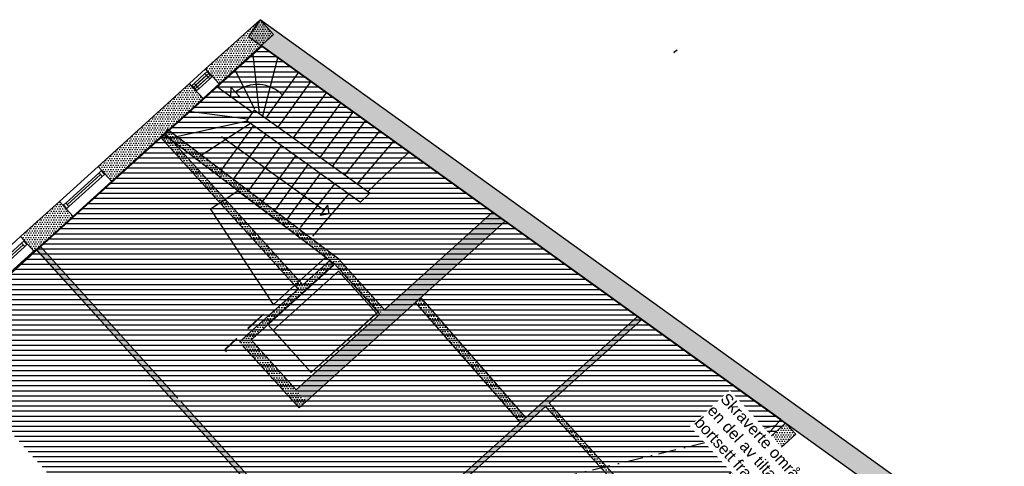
# Model space of a CAD drawing. Header units: millimetres. Extents: x 53483 to 104083, y 64087 to 106750.
# Tile 13 of 14: x 73726 to 93158, y 97929 to 106750. Entities that reach past the tile are written whole.
import ezdxf
from ezdxf.enums import TextEntityAlignment as Align

# ---------------------------------------------------------------- set-up
doc = ezdxf.new("R2010")
doc.units = ezdxf.units.MM
doc.header["$LTSCALE"] = 0.5
doc.header["$MEASUREMENT"] = 0
for name, pattern in [('PLINE', [0]), ('Prikk & stiplet', [1340.555525, 705.555534, -352.777767, 0, -282.222223]), ('Under snittplan', [300, 200, -100]), ('Wipeout_Contour', [2000, 0, -2000])]:
    doc.linetypes.add(name, pattern=pattern)
for name, color, linetype in [('000 2D grafikk', 7, 'Continuous'), ('000 Nye derkker i salen', 7, 'Continuous'), ('20-- Bygning_ generelt', 7, 'Continuous'), ('231- Bærende yttervegger', 7, 'Continuous'), ('231- Bærende yttervegger (Skravur)', 7, 'Continuous'), ('241- Bærende innervegger', 7, 'Continuous'), ('241- Bærende innervegger (Skravur)', 7, 'Continuous'), ('242- Ikke-bærende innervegger IARK', 7, 'Continuous'), ('242- Ikke-bærende innervegger IARK (Skravur)', 7, 'Continuous'), ('244- Vinduer_ dører_ foldevegger', 7, 'Continuous'), ('251- Frittbærende dekker', 7, 'Continuous'), ('621- Heiser', 7, 'Continuous'), ('838- Annen tekst', 7, 'Continuous'), ('862- M___Nettoareal', 7, 'Continuous'), ('862- M___Nettoareal(Polylinje)', 7, 'Continuous'), ('862- M___Nettoareal(Tekst)', 7, 'Continuous')]:
    doc.layers.add(name, color=color, linetype=linetype)
doc.layers.add('234- Vinduer_ dører_ porter', color=7, linetype='Continuous', lineweight=0)
doc.styles.add('GENERATED_STYLE_1', font='arial.ttf')
pattern_1 = [(0, (0, 0), (0, 86.60254), [0, -50]), (0, (25, 43.3), (0, 86.60254), [0, -50])]

# ---------------------------------------------------------------- blocks, each defined once
blk = doc.blocks.new('Øvesal_203_5', base_point=(69637, 95110))
at = {"layer": '862- M___Nettoareal(Polylinje)', "linetype": 'PLINE', "flags": 128}
blk.add_lwpolyline([(63528, 92664), (67213, 88597), (74091, 94828), (74761, 94088), (78415, 97396), (74047, 102219), (68100, 96806)], close=True, dxfattribs=at)
at = {"layer": '862- M___Nettoareal(Tekst)', "insert": (69216, 95304), "char_height": 100, "attachment_point": 1, "rotation": 312.1619, "style": 'GENERATED_STYLE_1'}
blk.add_mtext('\\A1;{\\pql;\\pt0,12050;\\fArial|b0|i0|c0|p0;\\W1.000000;83,0\\fArial|b0|i0|c0|p0;\\W1.000000;\\A1{\\H.66x;\\S^  ;}\\fArial|b0|i0|c0|p0;\\W1.000000; m\\fArial|b0|i0|c0|p0;\\W1.000000;\\A1{\\H.66x;\\S2^  ;}}', dxfattribs=at)
at = {"layer": '862- M___Nettoareal(Tekst)', "style": 'GENERATED_STYLE_1'}
for tag, height, p in [('ROOM_NAME', 200, (69467, 95489)), ('ROOM_NUMBER', 100, (69583, 95614)), ('DUMMY_861', 100, (69737, 95468)), ('DUMMY_863', 100, (69234, 95321)), ('DUMMY_862', 200, (70040, 94899))]:
    blk.add_attdef(tag, text='', height=height, rotation=312.1619, dxfattribs=at).set_placement(p, align=Align.TOP_LEFT)
blk = doc.blocks.new('Vindu[1]')
at = {"layer": '234- Vinduer_ dører_ porter', "linetype": 'PLINE'}
for p, q in [((77077, 105487), (77395, 105776)), ((77415, 105648), (77202, 105455)), ((77233, 105421), (77446, 105614)), ((77264, 105387), (77477, 105580)), ((77457, 105686), (77415, 105648)), ((77415, 105648), (77477, 105580)), ((77468, 105696), (77457, 105686)), ((77457, 105686), (77518, 105618)), ((77477, 105580), (77518, 105618)), ((77518, 105618), (77530, 105628)), ((77160, 105417), (77149, 105407)), ((77202, 105455), (77160, 105417)), ((77160, 105417), (77222, 105349)), ((77264, 105387), (77202, 105455)), ((77211, 105339), (77222, 105349)), ((77222, 105349), (77264, 105387)), ((77345, 105191), (77664, 105480))]:
    blk.add_line(p, q, dxfattribs=at)
at = {"layer": '244- Vinduer_ dører_ foldevegger', "linetype": 'PLINE'}
for p, q in [((77468, 105696), (77395, 105776)), ((77530, 105628), (77468, 105696)), ((77530, 105628), (77468, 105696)), ((77664, 105480), (77530, 105628)), ((77149, 105407), (77077, 105487)), ((77211, 105339), (77149, 105407)), ((77211, 105339), (77149, 105407)), ((77345, 105191), (77211, 105339))]:
    blk.add_line(p, q, dxfattribs=at)
blk = doc.blocks.new('Vindu[2]')
at = {"layer": '234- Vinduer_ dører_ porter', "linetype": 'PLINE'}
for p, q in [((72981, 101774), (73744, 102466)), ((73764, 102338), (73106, 101742)), ((73137, 101708), (73795, 102304)), ((73168, 101674), (73826, 102270)), ((73806, 102376), (73764, 102338)), ((73764, 102338), (73826, 102270)), ((73817, 102386), (73806, 102376)), ((73806, 102376), (73868, 102308)), ((73826, 102270), (73868, 102308)), ((73868, 102308), (73879, 102318)), ((73250, 101478), (74013, 102170)), ((73065, 101704), (73054, 101694)), ((73106, 101742), (73065, 101704)), ((73065, 101704), (73127, 101636)), ((73168, 101674), (73106, 101742)), ((73116, 101626), (73127, 101636)), ((73127, 101636), (73168, 101674))]:
    blk.add_line(p, q, dxfattribs=at)
at = {"layer": '244- Vinduer_ dører_ foldevegger', "linetype": 'PLINE'}
for p, q in [((73817, 102386), (73744, 102466)), ((73879, 102318), (73817, 102386)), ((73879, 102318), (73817, 102386)), ((74013, 102170), (73879, 102318)), ((73054, 101694), (72981, 101774)), ((73116, 101626), (73054, 101694)), ((73116, 101626), (73054, 101694)), ((73250, 101478), (73116, 101626))]:
    blk.add_line(p, q, dxfattribs=at)
blk = doc.blocks.new('Vindu[9]')
at = {"layer": '234- Vinduer_ dører_ porter', "linetype": 'PLINE'}
for p, q in [((74510, 103160), (75273, 103852)), ((75346, 103772), (75335, 103762)), ((75293, 103725), (74636, 103128)), ((74666, 103094), (75324, 103690)), ((74697, 103060), (75355, 103656)), ((75335, 103762), (75293, 103725)), ((75293, 103725), (75355, 103656)), ((75335, 103762), (75397, 103694)), ((75355, 103656), (75397, 103694)), ((75397, 103694), (75408, 103704)), ((74779, 102864), (75542, 103556)), ((74594, 103091), (74583, 103080)), ((74636, 103128), (74594, 103091)), ((74594, 103091), (74656, 103022)), ((74697, 103060), (74636, 103128)), ((74645, 103012), (74656, 103022)), ((74656, 103022), (74697, 103060))]:
    blk.add_line(p, q, dxfattribs=at)
at = {"layer": '244- Vinduer_ dører_ foldevegger', "linetype": 'PLINE'}
for p, q in [((75346, 103772), (75273, 103852)), ((75408, 103704), (75346, 103772)), ((75408, 103704), (75346, 103772)), ((75542, 103556), (75408, 103704)), ((74583, 103080), (74510, 103160)), ((74645, 103012), (74583, 103080)), ((74645, 103012), (74583, 103080)), ((74779, 102864), (74645, 103012))]:
    blk.add_line(p, q, dxfattribs=at)
blk = doc.blocks.new('Vindu[10]')
at = {"layer": '234- Vinduer_ dører_ porter', "linetype": 'PLINE'}
for p, q in [((77077, 105487), (77395, 105776)), ((77415, 105648), (77202, 105455)), ((77233, 105421), (77446, 105614)), ((77264, 105387), (77477, 105580)), ((77457, 105686), (77415, 105648)), ((77415, 105648), (77477, 105580)), ((77468, 105696), (77457, 105686)), ((77457, 105686), (77518, 105618)), ((77477, 105580), (77518, 105618)), ((77518, 105618), (77530, 105628)), ((77160, 105417), (77149, 105407)), ((77202, 105455), (77160, 105417)), ((77160, 105417), (77222, 105349)), ((77264, 105387), (77202, 105455)), ((77211, 105339), (77222, 105349)), ((77222, 105349), (77264, 105387)), ((77345, 105191), (77664, 105480))]:
    blk.add_line(p, q, dxfattribs=at)
at = {"layer": '244- Vinduer_ dører_ foldevegger', "linetype": 'PLINE'}
for p, q in [((77468, 105696), (77395, 105776)), ((77530, 105628), (77468, 105696)), ((77530, 105628), (77468, 105696)), ((77664, 105480), (77530, 105628)), ((77149, 105407), (77077, 105487)), ((77211, 105339), (77149, 105407)), ((77211, 105339), (77149, 105407)), ((77345, 105191), (77211, 105339))]:
    blk.add_line(p, q, dxfattribs=at)
blk = doc.blocks.new('Vindu[11]')
at = {"layer": '234- Vinduer_ dører_ porter', "linetype": 'PLINE'}
for p, q in [((74510, 103160), (75273, 103852)), ((75346, 103772), (75335, 103762)), ((75293, 103725), (74636, 103128)), ((74666, 103094), (75324, 103690)), ((74697, 103060), (75355, 103656)), ((75335, 103762), (75293, 103725)), ((75293, 103725), (75355, 103656)), ((75335, 103762), (75397, 103694)), ((75355, 103656), (75397, 103694)), ((75397, 103694), (75408, 103704)), ((74779, 102864), (75542, 103556)), ((74594, 103091), (74583, 103080)), ((74636, 103128), (74594, 103091)), ((74594, 103091), (74656, 103022)), ((74697, 103060), (74636, 103128)), ((74645, 103012), (74656, 103022)), ((74656, 103022), (74697, 103060))]:
    blk.add_line(p, q, dxfattribs=at)
at = {"layer": '244- Vinduer_ dører_ foldevegger', "linetype": 'PLINE'}
for p, q in [((75346, 103772), (75273, 103852)), ((75408, 103704), (75346, 103772)), ((75408, 103704), (75346, 103772)), ((75542, 103556), (75408, 103704)), ((74583, 103080), (74510, 103160)), ((74645, 103012), (74583, 103080)), ((74645, 103012), (74583, 103080)), ((74779, 102864), (74645, 103012))]:
    blk.add_line(p, q, dxfattribs=at)
blk = doc.blocks.new('Vindu[12]')
at = {"layer": '234- Vinduer_ dører_ porter', "linetype": 'PLINE'}
for p, q in [((72981, 101774), (73744, 102466)), ((73764, 102338), (73106, 101742)), ((73137, 101708), (73795, 102304)), ((73168, 101674), (73826, 102270)), ((73806, 102376), (73764, 102338)), ((73764, 102338), (73826, 102270)), ((73817, 102386), (73806, 102376)), ((73806, 102376), (73868, 102308)), ((73826, 102270), (73868, 102308)), ((73868, 102308), (73879, 102318)), ((73250, 101478), (74013, 102170)), ((73065, 101704), (73054, 101694)), ((73106, 101742), (73065, 101704)), ((73065, 101704), (73127, 101636)), ((73168, 101674), (73106, 101742)), ((73116, 101626), (73127, 101636)), ((73127, 101636), (73168, 101674))]:
    blk.add_line(p, q, dxfattribs=at)
at = {"layer": '244- Vinduer_ dører_ foldevegger', "linetype": 'PLINE'}
for p, q in [((73817, 102386), (73744, 102466)), ((73879, 102318), (73817, 102386)), ((73879, 102318), (73817, 102386)), ((74013, 102170), (73879, 102318)), ((73054, 101694), (72981, 101774)), ((73116, 101626), (73054, 101694)), ((73116, 101626), (73054, 101694)), ((73250, 101478), (73116, 101626))]:
    blk.add_line(p, q, dxfattribs=at)
blk = doc.blocks.new('Vindu[19]')
at = {"layer": '234- Vinduer_ dører_ porter', "linetype": 'PLINE'}
for p, q in [((77077, 105487), (77395, 105776)), ((77423, 105723), (77382, 105685)), ((77434, 105733), (77423, 105723)), ((77423, 105723), (77485, 105655)), ((77382, 105685), (77168, 105492)), ((77199, 105458), (77413, 105651)), ((77230, 105424), (77443, 105617)), ((77382, 105685), (77443, 105617)), ((77443, 105617), (77485, 105655)), ((77485, 105655), (77496, 105665)), ((77127, 105454), (77116, 105444)), ((77168, 105492), (77127, 105454)), ((77127, 105454), (77189, 105386)), ((77230, 105424), (77168, 105492)), ((77177, 105376), (77189, 105386)), ((77189, 105386), (77230, 105424)), ((77345, 105191), (77664, 105480))]:
    blk.add_line(p, q, dxfattribs=at)
at = {"layer": '244- Vinduer_ dører_ foldevegger', "linetype": 'PLINE'}
for p, q in [((77434, 105733), (77395, 105776)), ((77496, 105665), (77434, 105733)), ((77496, 105665), (77434, 105733)), ((77664, 105480), (77496, 105665)), ((77116, 105444), (77077, 105487)), ((77177, 105376), (77116, 105444)), ((77177, 105376), (77116, 105444)), ((77345, 105191), (77177, 105376))]:
    blk.add_line(p, q, dxfattribs=at)
blk = doc.blocks.new('Vindu[20]')
at = {"layer": '234- Vinduer_ dører_ porter', "linetype": 'PLINE'}
for p, q in [((77077, 105487), (77395, 105776)), ((77423, 105723), (77382, 105685)), ((77434, 105733), (77423, 105723)), ((77423, 105723), (77485, 105655)), ((77382, 105685), (77168, 105492)), ((77199, 105458), (77413, 105651)), ((77230, 105424), (77443, 105617)), ((77382, 105685), (77443, 105617)), ((77443, 105617), (77485, 105655)), ((77485, 105655), (77496, 105665)), ((77127, 105454), (77116, 105444)), ((77168, 105492), (77127, 105454)), ((77127, 105454), (77189, 105386)), ((77230, 105424), (77168, 105492)), ((77177, 105376), (77189, 105386)), ((77189, 105386), (77230, 105424)), ((77345, 105191), (77664, 105480))]:
    blk.add_line(p, q, dxfattribs=at)
at = {"layer": '244- Vinduer_ dører_ foldevegger', "linetype": 'PLINE'}
for p, q in [((77434, 105733), (77395, 105776)), ((77496, 105665), (77434, 105733)), ((77496, 105665), (77434, 105733)), ((77664, 105480), (77496, 105665)), ((77116, 105444), (77077, 105487)), ((77177, 105376), (77116, 105444)), ((77177, 105376), (77116, 105444)), ((77345, 105191), (77177, 105376))]:
    blk.add_line(p, q, dxfattribs=at)
blk = doc.blocks.new('Vindu[21]')
at = {"layer": '234- Vinduer_ dører_ porter', "linetype": 'PLINE'}
for p, q in [((74510, 103160), (75273, 103852)), ((75346, 103772), (75335, 103762)), ((75293, 103725), (74636, 103128)), ((74666, 103094), (75324, 103690)), ((74697, 103060), (75355, 103656)), ((75335, 103762), (75293, 103725)), ((75293, 103725), (75355, 103656)), ((75335, 103762), (75397, 103694)), ((75355, 103656), (75397, 103694)), ((75397, 103694), (75408, 103704)), ((74779, 102864), (75542, 103556)), ((74594, 103091), (74583, 103080)), ((74636, 103128), (74594, 103091)), ((74594, 103091), (74656, 103022)), ((74697, 103060), (74636, 103128)), ((74645, 103012), (74656, 103022)), ((74656, 103022), (74697, 103060))]:
    blk.add_line(p, q, dxfattribs=at)
at = {"layer": '244- Vinduer_ dører_ foldevegger', "linetype": 'PLINE'}
for p, q in [((75346, 103772), (75273, 103852)), ((75408, 103704), (75346, 103772)), ((75408, 103704), (75346, 103772)), ((75542, 103556), (75408, 103704)), ((74583, 103080), (74510, 103160)), ((74645, 103012), (74583, 103080)), ((74645, 103012), (74583, 103080)), ((74779, 102864), (74645, 103012))]:
    blk.add_line(p, q, dxfattribs=at)
blk = doc.blocks.new('Vindu[22]')
at = {"layer": '234- Vinduer_ dører_ porter', "linetype": 'PLINE'}
for p, q in [((72981, 101774), (73744, 102466)), ((73764, 102338), (73106, 101742)), ((73137, 101708), (73795, 102304)), ((73168, 101674), (73826, 102270)), ((73806, 102376), (73764, 102338)), ((73764, 102338), (73826, 102270)), ((73817, 102386), (73806, 102376)), ((73806, 102376), (73868, 102308)), ((73826, 102270), (73868, 102308)), ((73868, 102308), (73879, 102318)), ((73250, 101478), (74013, 102170)), ((73065, 101704), (73054, 101694)), ((73106, 101742), (73065, 101704)), ((73065, 101704), (73127, 101636)), ((73168, 101674), (73106, 101742)), ((73116, 101626), (73127, 101636)), ((73127, 101636), (73168, 101674))]:
    blk.add_line(p, q, dxfattribs=at)
at = {"layer": '244- Vinduer_ dører_ foldevegger', "linetype": 'PLINE'}
for p, q in [((73817, 102386), (73744, 102466)), ((73879, 102318), (73817, 102386)), ((73879, 102318), (73817, 102386)), ((74013, 102170), (73879, 102318)), ((73054, 101694), (72981, 101774)), ((73116, 101626), (73054, 101694)), ((73116, 101626), (73054, 101694)), ((73250, 101478), (73116, 101626))]:
    blk.add_line(p, q, dxfattribs=at)
blk = doc.blocks.new('Vindu[29]')
at = {"layer": '234- Vinduer_ dører_ porter', "linetype": 'PLINE'}
for p, q in [((77077, 105487), (77395, 105776)), ((77423, 105723), (77382, 105685)), ((77434, 105733), (77423, 105723)), ((77423, 105723), (77485, 105655)), ((77382, 105685), (77168, 105492)), ((77199, 105458), (77413, 105651)), ((77230, 105424), (77443, 105617)), ((77382, 105685), (77443, 105617)), ((77443, 105617), (77485, 105655)), ((77485, 105655), (77496, 105665)), ((77127, 105454), (77116, 105444)), ((77168, 105492), (77127, 105454)), ((77127, 105454), (77189, 105386)), ((77230, 105424), (77168, 105492)), ((77177, 105376), (77189, 105386)), ((77189, 105386), (77230, 105424)), ((77345, 105191), (77664, 105480))]:
    blk.add_line(p, q, dxfattribs=at)
at = {"layer": '244- Vinduer_ dører_ foldevegger', "linetype": 'PLINE'}
for p, q in [((77434, 105733), (77395, 105776)), ((77496, 105665), (77434, 105733)), ((77496, 105665), (77434, 105733)), ((77664, 105480), (77496, 105665)), ((77116, 105444), (77077, 105487)), ((77177, 105376), (77116, 105444)), ((77177, 105376), (77116, 105444)), ((77345, 105191), (77177, 105376))]:
    blk.add_line(p, q, dxfattribs=at)
blk = doc.blocks.new('Vindu[30]')
at = {"layer": '234- Vinduer_ dører_ porter', "linetype": 'PLINE'}
for p, q in [((77077, 105487), (77395, 105776)), ((77423, 105723), (77382, 105685)), ((77434, 105733), (77423, 105723)), ((77423, 105723), (77485, 105655)), ((77382, 105685), (77168, 105492)), ((77199, 105458), (77413, 105651)), ((77230, 105424), (77443, 105617)), ((77382, 105685), (77443, 105617)), ((77443, 105617), (77485, 105655)), ((77485, 105655), (77496, 105665)), ((77127, 105454), (77116, 105444)), ((77168, 105492), (77127, 105454)), ((77127, 105454), (77189, 105386)), ((77230, 105424), (77168, 105492)), ((77177, 105376), (77189, 105386)), ((77189, 105386), (77230, 105424)), ((77345, 105191), (77664, 105480))]:
    blk.add_line(p, q, dxfattribs=at)
at = {"layer": '244- Vinduer_ dører_ foldevegger', "linetype": 'PLINE'}
for p, q in [((77434, 105733), (77395, 105776)), ((77496, 105665), (77434, 105733)), ((77496, 105665), (77434, 105733)), ((77664, 105480), (77496, 105665)), ((77116, 105444), (77077, 105487)), ((77177, 105376), (77116, 105444)), ((77177, 105376), (77116, 105444)), ((77345, 105191), (77177, 105376))]:
    blk.add_line(p, q, dxfattribs=at)
blk = doc.blocks.new('Heis[2]', base_point=(80055, 102026))
at = {"layer": '621- Heiser', "linetype": 'PLINE', "flags": 128}
blk.add_lwpolyline([(80016, 101785), (80770, 100954), (79480, 99785), (78727, 100617)], close=True, dxfattribs=at)

msp = doc.modelspace()

# ---------------------------------------------------------------- hatches: boundary and pattern name
at = {"linetype": 'Continuous'}
h = msp.add_hatch(dxfattribs=at)
h.set_pattern_fill('Linjer_100_mm', color=256, style=0, pattern_type=2)
h.set_pattern_definition([(0, (76183.27, 95822.72), (0, 100), [])])
h.paths.add_polyline_path([(78509, 106227), (63526, 92662), (68244, 87455), (71508, 88270), (74090, 85418), (77515, 88523), (69240, 97651), (72082, 100225), (80353, 91095), (88840, 98784)])
at = {"layer": '231- Bærende yttervegger (Skravur)', "linetype": 'Continuous'}
h = msp.add_hatch(dxfattribs=at)
h.set_pattern_fill('Eksisterende_konstruksjon', color=256, style=0, pattern_type=2)
h.set_pattern_definition(pattern_1)
h.paths.add_polyline_path([(78470, 106750), (77395, 105776), (77664, 105480), (78738, 106454)])
h = msp.add_hatch(dxfattribs=at)
h.set_pattern_fill('Eksisterende_konstruksjon', color=256, style=0, pattern_type=2)
h.set_pattern_definition(pattern_1)
h.paths.add_polyline_path([(78470, 106750), (77395, 105776), (77664, 105480), (78738, 106454)])
h = msp.add_hatch(dxfattribs=at)
h.set_pattern_fill('Eksisterende_konstruksjon', color=256, style=0, pattern_type=2)
h.set_pattern_definition(pattern_1)
h.paths.add_polyline_path([(78470, 106750), (77395, 105776), (77664, 105480), (78738, 106454)])
h = msp.add_hatch(dxfattribs=at)
h.set_pattern_fill('Eksisterende_konstruksjon', color=256, style=0, pattern_type=2)
h.set_pattern_definition(pattern_1)
h.paths.add_polyline_path([(77077, 105487), (75273, 103852), (75542, 103556), (77345, 105191)])
h = msp.add_hatch(dxfattribs=at)
h.set_pattern_fill('Eksisterende_konstruksjon', color=256, style=0, pattern_type=2)
h.set_pattern_definition(pattern_1)
h.paths.add_polyline_path([(75273, 103852), (75542, 103556), (77345, 105191), (77077, 105487)])
h = msp.add_hatch(dxfattribs=at)
h.set_pattern_fill('Eksisterende_konstruksjon', color=256, style=0, pattern_type=2)
h.set_pattern_definition(pattern_1)
h.paths.add_polyline_path([(75273, 103852), (75542, 103556), (77345, 105191), (77077, 105487)])
h = msp.add_hatch(dxfattribs=at)
h.set_pattern_fill('Eksisterende_konstruksjon', color=256, style=0, pattern_type=2)
h.set_pattern_definition(pattern_1)
h.paths.add_polyline_path([(73744, 102466), (74013, 102170), (74779, 102864), (74510, 103160)])
h = msp.add_hatch(dxfattribs=at)
h.set_pattern_fill('Eksisterende_konstruksjon', color=256, style=0, pattern_type=2)
h.set_pattern_definition(pattern_1)
h.paths.add_polyline_path([(74510, 103160), (73744, 102466), (74013, 102170), (74779, 102864)])
h = msp.add_hatch(dxfattribs=at)
h.set_pattern_fill('Eksisterende_konstruksjon', color=256, style=0, pattern_type=2)
h.set_pattern_definition(pattern_1)
h.paths.add_polyline_path([(74510, 103160), (73744, 102466), (74013, 102170), (74779, 102864)])
at = {"layer": '241- Bærende innervegger (Skravur)', "linetype": 'Continuous'}
h = msp.add_hatch(dxfattribs=at)
h.set_pattern_fill('Eksisterende_konstruksjon', color=256, style=0, pattern_type=2)
h.set_pattern_definition(pattern_1)
h.paths.add_polyline_path([(78239, 106421), (103849, 87976), (104083, 88300), (78473, 106746)])
h = msp.add_hatch(dxfattribs=at)
h.set_pattern_fill('Eksisterende_konstruksjon', color=256, style=0, pattern_type=2)
h.set_pattern_definition(pattern_1)
h.paths.add_polyline_path([(79507, 102409), (76644, 104583), (76571, 104487), (79941, 101929)])
h = msp.add_hatch(dxfattribs=at)
h.set_pattern_fill('Eksisterende_konstruksjon', color=256, style=0, pattern_type=2)
h.set_pattern_definition(pattern_1)
h.paths.add_polyline_path([(76507, 104429), (79222, 101430), (79311, 101511), (76595, 104509)])
h = msp.add_hatch(dxfattribs=at)
h.set_pattern_fill('Eksisterende_konstruksjon', color=256, style=0, pattern_type=2)
h.set_pattern_definition(pattern_1)
h.paths.add_polyline_path([(79387, 99218), (83309, 102770), (83060, 102949), (79185, 99441)])
h = msp.add_hatch(dxfattribs=at)
h.set_pattern_fill('Eksisterende_konstruksjon', color=256, style=0, pattern_type=2)
h.set_pattern_definition(pattern_1)
h.paths.add_polyline_path([(80022, 102017), (79507, 102409), (79941, 101929)])
h = msp.add_hatch(dxfattribs=at)
h.set_pattern_fill('Eksisterende_konstruksjon', color=256, style=0, pattern_type=2)
h.set_pattern_definition(pattern_1)
h.paths.add_polyline_path([(79941, 101929), (80456, 101537), (80022, 102017)])
h = msp.add_hatch(dxfattribs=at)
h.set_pattern_fill('Eksisterende_konstruksjon', color=256, style=0, pattern_type=2)
h.set_pattern_definition(pattern_1)
h.paths.add_polyline_path([(78293, 100427), (79925, 101905), (79845, 101994), (78212, 100516)])
h = msp.add_hatch(dxfattribs=at)
h.set_pattern_fill('Eksisterende_konstruksjon', color=256, style=0, pattern_type=2)
h.set_pattern_definition(pattern_1)
h.paths.add_polyline_path([(79941, 101929), (80837, 100937), (80926, 101017), (80456, 101537)])
h = msp.add_hatch(dxfattribs=at)
h.set_pattern_fill('Eksisterende_konstruksjon', color=256, style=0, pattern_type=2)
h.set_pattern_definition(pattern_1)
h.paths.add_polyline_path([(78064, 100381), (78293, 100427), (78212, 100516)])
h = msp.add_hatch(dxfattribs=at)
h.set_pattern_fill('Eksisterende_konstruksjon', color=256, style=0, pattern_type=2)
h.set_pattern_definition(pattern_1)
h.paths.add_polyline_path([(78293, 100427), (78064, 100381), (78144, 100292)])
h = msp.add_hatch(dxfattribs=at)
h.set_pattern_fill('Eksisterende_konstruksjon', color=256, style=0, pattern_type=2)
h.set_pattern_definition(pattern_1)
h.paths.add_polyline_path([(78144, 100292), (79037, 99306), (79185, 99441), (78293, 100427)])
h = msp.add_hatch(dxfattribs=at)
h.set_pattern_fill('Eksisterende_konstruksjon', color=256, style=0, pattern_type=2)
h.set_pattern_definition(pattern_1)
h.paths.add_polyline_path([(79185, 99441), (79037, 99306), (79239, 99084)])
h = msp.add_hatch(dxfattribs=at)
h.set_pattern_fill('Eksisterende_konstruksjon', color=256, style=0, pattern_type=2)
h.set_pattern_definition(pattern_1)
h.paths.add_polyline_path([(79387, 99218), (79185, 99441), (79239, 99084)])
h = msp.add_hatch(dxfattribs=at)
h.set_pattern_fill('Eksisterende_konstruksjon', color=256, style=0, pattern_type=2)
h.set_pattern_definition(pattern_1)
h.paths.add_polyline_path([(86563, 96721), (86785, 96517), (89042, 98561), (88840, 98784)])
at = {"layer": '242- Ikke-bærende innervegger IARK (Skravur)', "linetype": 'Continuous'}
h = msp.add_hatch(dxfattribs=at)
h.set_pattern_fill('Eksisterende_konstruksjon', color=256, style=0, pattern_type=2)
h.set_pattern_definition(pattern_1)
h.paths.add_polyline_path([(78468, 97486), (74130, 102276), (74056, 102209), (78294, 97529)])
h = msp.add_hatch(dxfattribs=at)
h.set_pattern_fill('Eksisterende_konstruksjon', color=256, style=0, pattern_type=2)
h.set_pattern_definition(pattern_1)
h.paths.add_polyline_path([(83716, 98892), (81642, 101263), (81529, 101164), (83603, 98793)])
h = msp.add_hatch(dxfattribs=at)
h.set_pattern_fill('Eksisterende_konstruksjon', color=256, style=0, pattern_type=2)
h.set_pattern_definition(pattern_1)
h.paths.add_polyline_path([(81484, 96739), (86002, 100831), (85919, 100890), (81367, 96768)])
h = msp.add_hatch(dxfattribs=at)
h.set_pattern_fill('Eksisterende_konstruksjon', color=256, style=0, pattern_type=2)
h.set_pattern_definition(pattern_1)
h.paths.add_polyline_path([(84100, 99109), (86398, 96571), (86472, 96638), (84174, 99176)])

# ---------------------------------------------------------------- linework, layer by layer
at = {"linetype": 'PLINE', "flags": 128}
msp.add_lwpolyline([(63526, 92662), (78509, 106227), (88840, 98784), (80499, 91229), (77413, 88433), (74085, 85423), (69378, 90623), (67203, 88637)], close=True, dxfattribs=at)
at = {"layer": '000 2D grafikk', "linetype": 'Prikk & stiplet'}
msp.add_line((63526, 92662), (88840, 98784), dxfattribs=at)
at = {"layer": '000 Nye derkker i salen', "linetype": 'Under snittplan', "flags": 128}
msp.add_lwpolyline([(86701, 106150), (86636, 106100), (86640, 106095)], close=True, dxfattribs=at)
at = {"layer": '20-- Bygning_ generelt', "linetype": 'PLINE'}
for p, q in [((77893, 105233), (77899, 105410)), ((77899, 105410), (78070, 105228)), ((77893, 105233), (78070, 105228)), ((77707, 104444), (79733, 102986)), ((79660, 102884), (79806, 103087)), ((79835, 102913), (79806, 103087)), ((79835, 102913), (79660, 102884))]:
    msp.add_line(p, q, dxfattribs=at)
at = {"layer": '20-- Bygning_ generelt', "linetype": 'PLINE', "flags": 128}
for points in [[(78325, 106072), (78454, 104891)], [(78813, 105988), (78519, 104845)], [(78368, 104985), (77976, 105755)], [(78582, 104800), (79224, 105693)], [(78827, 104628), (79467, 105517)], [(77634, 105420), (78323, 104924)], [(79125, 104408), (79772, 105298)], [(78223, 104785), (77072, 104936)], [(79413, 104201), (80056, 105094)], [(76824, 104446), (78215, 104749)], [(79657, 104026), (80299, 104919)], [(79900, 103851), (80543, 104744)], [(77288, 104060), (78279, 104703)], [(77702, 103770), (78345, 104663)], [(77948, 103598), (78588, 104487)], [(80144, 103676), (80826, 104540)], [(78246, 103379), (78893, 104268)], [(81100, 104343), (80383, 103503)], [(78534, 103171), (79176, 104064)], [(80593, 103352), (81401, 104126)], [(78777, 102996), (79420, 103889)], [(79021, 102821), (79663, 103714)], [(79265, 102646), (79947, 103510)], [(80221, 103313), (79504, 102473)]]:
    msp.add_lwpolyline(points, dxfattribs=at)
msp.add_lwpolyline([(78913, 105261, 0.380188), (77984, 105319)], format="xyb", dxfattribs=at)
msp.add_lwpolyline([(78207, 104762), (80454, 103145), (80637, 103321), (78352, 104964), (78265, 104843)], close=True, dxfattribs=at)
at = {"layer": '231- Bærende yttervegger', "linetype": 'PLINE'}
for p, q in [((75346, 103772), (75273, 103852)), ((75346, 103772), (75273, 103852)), ((75346, 103772), (75273, 103852)), ((75408, 103704), (75346, 103772)), ((75408, 103704), (75346, 103772)), ((75408, 103704), (75346, 103772)), ((75542, 103556), (75408, 103704)), ((75542, 103556), (75408, 103704)), ((75542, 103556), (75408, 103704)), ((74583, 103080), (74510, 103160)), ((74583, 103080), (74510, 103160)), ((74583, 103080), (74510, 103160)), ((74645, 103012), (74583, 103080)), ((74645, 103012), (74583, 103080)), ((74645, 103012), (74583, 103080)), ((74779, 102864), (74645, 103012)), ((74779, 102864), (74645, 103012)), ((74779, 102864), (74645, 103012)), ((73817, 102386), (73744, 102466)), ((73817, 102386), (73744, 102466)), ((73817, 102386), (73744, 102466)), ((73879, 102318), (73817, 102386)), ((73879, 102318), (73817, 102386)), ((73879, 102318), (73817, 102386)), ((74013, 102170), (73879, 102318)), ((74013, 102170), (73879, 102318)), ((74013, 102170), (73879, 102318))]:
    msp.add_line(p, q, dxfattribs=at)
at = {"layer": '231- Bærende yttervegger', "linetype": 'PLINE', "flags": 128}
for points in [[(78470, 106750), (77395, 105776)], [(78470, 106750), (77395, 105776)], [(78470, 106750), (77395, 105776)], [(78738, 106454), (78470, 106750)], [(78738, 106454), (78470, 106750)], [(78738, 106454), (78470, 106750)], [(77664, 105480), (78738, 106454)], [(77664, 105480), (78738, 106454)], [(77664, 105480), (78738, 106454)], [(77077, 105487), (75273, 103852)], [(77077, 105487), (75273, 103852)], [(77077, 105487), (75273, 103852)], [(75542, 103556), (77345, 105191)], [(75542, 103556), (77345, 105191)], [(75542, 103556), (77345, 105191)], [(74510, 103160), (73744, 102466)], [(74510, 103160), (73744, 102466)], [(74510, 103160), (73744, 102466)], [(74013, 102170), (74779, 102864)], [(74013, 102170), (74779, 102864)], [(74013, 102170), (74779, 102864)]]:
    msp.add_lwpolyline(points, dxfattribs=at)
at = {"layer": '241- Bærende innervegger', "linetype": 'PLINE', "flags": 128}
for points in [[(78473, 106746), (78239, 106421)], [(104083, 88300), (78473, 106746)], [(78239, 106421), (83060, 102949)], [(76644, 104583), (76571, 104487)], [(79507, 102409), (76644, 104583)], [(76595, 104509), (76507, 104429)], [(76507, 104429), (79222, 101430)], [(76571, 104487), (79941, 101929)], [(79311, 101511), (76595, 104509)], [(83060, 102949), (80926, 101017)], [(79239, 99084), (83309, 102770)], [(83309, 102770), (85919, 100890)], [(80022, 102017), (79507, 102409)], [(80926, 101017), (80022, 102017)], [(78293, 100427), (79925, 101905)], [(79845, 101994), (79311, 101511)], [(79925, 101905), (79845, 101994)], [(79941, 101929), (80837, 100937)], [(79222, 101430), (78212, 100516)], [(80837, 100937), (79185, 99441)], [(86002, 100831), (103524, 88209)], [(78064, 100381), (78212, 100516)], [(78131, 100307), (79037, 99306)], [(79185, 99441), (78293, 100427)], [(79239, 99084), (79037, 99306)], [(88840, 98784), (86563, 96721)], [(89042, 98561), (88840, 98784)], [(86785, 96517), (89042, 98561)]]:
    msp.add_lwpolyline(points, dxfattribs=at)
at = {"layer": '242- Ikke-bærende innervegger IARK', "linetype": 'PLINE', "flags": 128}
for points in [[(74130, 102276), (74056, 102209)], [(76845, 99278), (74130, 102276)], [(74056, 102209), (76771, 99211)], [(81642, 101263), (81529, 101164)], [(83716, 98892), (81642, 101263)], [(81529, 101164), (83603, 98793)], [(85919, 100890), (81367, 96768)], [(84174, 99176), (86002, 100831)], [(76838, 99137), (78415, 97396)], [(78468, 97486), (76913, 99204)], [(81394, 96659), (84100, 99109)], [(84100, 99109), (86398, 96571)], [(86472, 96638), (84174, 99176)], [(83603, 98793), (83716, 98892)]]:
    msp.add_lwpolyline(points, dxfattribs=at)
at = {"layer": '251- Frittbærende dekker', "linetype": 'PLINE', "flags": 128}
for points in [[(70322, 98823), (63526, 92662), (67177, 88634), (69377, 90625), (74088, 85420), (77374, 88394), (78413, 86993), (87595, 95496), (86599, 96416), (88745, 98855), (78509, 106227), (76337, 104277)], [(78738, 101126), (77491, 103016), (78033, 103373), (79770, 102058)], [(79480, 99785), (78620, 100735), (79941, 101929), (80805, 100977)], [(78229, 100656), (78238, 100646), (78540, 100937)], [(78004, 100451), (77773, 100233), (77779, 100227), (78009, 100446)], [(77779, 100227), (77773, 100222), (77809, 100196)]]:
    msp.add_lwpolyline(points, close=True, dxfattribs=at)

# ---------------------------------------------------------------- block references
at = {"layer": '244- Vinduer_ dører_ foldevegger', "linetype": 'PLINE'}
for name in ['Vindu[1]', 'Vindu[10]', 'Vindu[19]', 'Vindu[20]', 'Vindu[29]', 'Vindu[30]', 'Vindu[9]', 'Vindu[11]', 'Vindu[21]', 'Vindu[2]', 'Vindu[12]', 'Vindu[22]']:
    msp.add_blockref(name, (0, 0), dxfattribs=at)
at = {"layer": '621- Heiser', "linetype": 'PLINE'}
msp.add_blockref('Heis[2]', (80055, 102026), dxfattribs=at)
at = {"layer": '862- M___Nettoareal', "linetype": 'Continuous'}
ref = msp.add_blockref('Øvesal_203_5', (69637, 95110), dxfattribs=at)
ref.add_attrib('ROOM_NAME', 'Øvesal', dxfattribs={"layer": '862- M___Nettoareal(Tekst)', "color": 7, "height": 200, "rotation": 312.1619, "style": 'GENERATED_STYLE_1'}).set_placement((69467, 95489), align=Align.TOP_LEFT)
ref.add_attrib('ROOM_NUMBER', '203', dxfattribs={"layer": '862- M___Nettoareal(Tekst)', "color": 7, "height": 100, "rotation": 312.1619, "style": 'GENERATED_STYLE_1'}).set_placement((69583, 95614), align=Align.TOP_LEFT)

# ---------------------------------------------------------------- next in the draw order: wipeouts: each hides what was drawn before it
at = {"linetype": 'Wipeout_Contour', "ltscale": 659131.008989}
msp.add_wipeout([(86956, 98718), (89526, 95880), (90312, 96592), (87742, 99430)], dxfattribs=at).dxf.layer = '838- Annen tekst'

# ---------------------------------------------------------------- next in the draw order: texts
at = {"layer": '838- Annen tekst', "linetype": 'Continuous', "insert": (87706, 99398), "char_height": 225, "width": 3828.67, "attachment_point": 1, "rotation": 312.1619, "line_spacing_factor": 0.923443, "style": 'GENERATED_STYLE_1'}
msp.add_mtext('\\A1;{\\pql;\\fArial|b0|i0|c0|p0;\\W1.000000;Skraverte områder er ikke en del av tiltak i Fase 2, bortsett fra elektroarbeider.}', dxfattribs=at)

doc.saveas('drawing.dxf')
